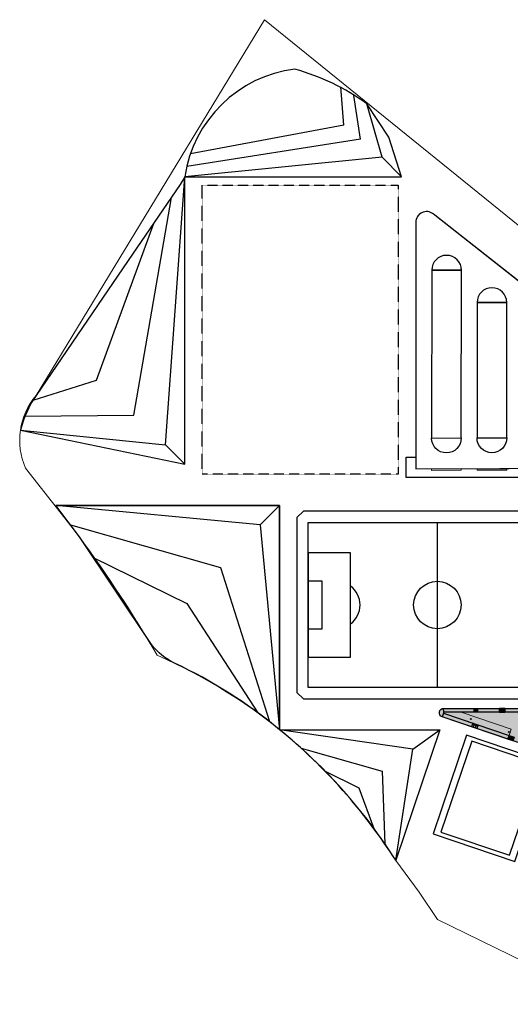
# Model space of a CAD drawing. Header units: millimetres. Extents: x -21286 to 456611, y -160636 to 272086.
# Tile 1 of 12: x -21286 to 168132, y -107950 to 272086. Entities that reach past the tile are written whole.
import ezdxf

# ---------------------------------------------------------------- set-up
doc = ezdxf.new("R2010")
doc.units = ezdxf.units.MM
doc.header["$LTSCALE"] = 0.5
doc.linetypes.add('HIDDEN2', pattern=[4.762499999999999, 3.175, -1.5875])
for name, color, linetype in [('arc. 254', 254, 'Continuous'), ('arc. kleur', 7, 'Continuous'), ('pen 0.05mm', 7, 'Continuous'), ('pen 0.15mm', 1, 'Continuous')]:
    doc.layers.add(name, color=color, linetype=linetype)
doc.layers.add('hulplijn', color=140, linetype='Continuous', plot=False)

# ---------------------------------------------------------------- blocks, each defined once
blk = doc.blocks.new('1302-KAVEL-02')
at = {"layer": 'arc. 254'}
h = blk.add_hatch(color=256, dxfattribs=at)
h.dxf.hatch_style = 1
h.paths.add_polyline_path([(-121355.6149976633, -1499.999999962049), (-125855.6150006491, -1499.999999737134), (-166428.0770694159, -1499.999999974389), (-180456.4434435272, -1499.999999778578), (-161101.1671407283, -8055.172962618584), (-161903.1132041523, -10423.05702736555), (-160008.8050724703, -11064.61499214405), (-159207.821370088, -8696.404779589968), (-134668.8822507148, -14179.49079362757), (-130880.265458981, -15462.60528789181), (-109663.9949428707, -22648.12313017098), (-105875.3782823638, -23931.23801190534), (-94324.04826811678, -30670.99543726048), (-95128.74604647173, -33037.94873767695), (-91624.27185864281, -34224.83125809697), (-90819.57772941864, -31857.87632775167), (-82581.98631902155, -34647.75278410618), (-83383.93255253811, -37015.63735109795), (-81489.6239618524, -37657.1940229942), (-80687.67792044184, -35289.31002322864), (-44433.38260061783, -47567.77702809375), (-45235.32883413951, -49935.66159508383), (-43341.02026294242, -50577.21826037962), (-42539.07422100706, -48209.33426079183), (-33240.08354202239, -51358.68271631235), (-30828.50438165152, -47424.35294322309), (-13106.46059739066, -21382.31205324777), (-18199.35633514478, -21002.40482004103), (-35255.67741810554, -45924.97464108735), (-89375.95489899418, -27595.72274777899), (-90048.12404153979, -25149.99999997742), (-85575.61500059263, -25095.00028410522), (-85575.61500059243, -17057.30198297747), (-92289.2357386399, -16995.59731912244), (-93615.22959416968, -12170.89899448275), (-111875.2994064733, -9765.390824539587)])
at = {"layer": 'pen 0.15mm'}
h = blk.add_hatch(dxfattribs=at)
h.set_pattern_fill('AR-SAND', color=256, scale=20)
h.set_pattern_definition([(37.50000000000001, (-329619.256843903, -6274.30632133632), (-32.00062591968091, 978.8264746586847), [0, -772.1600000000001, 0, -863.6, 0, -825.5]), (7.499999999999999, (-329619.256843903, -6274.30632133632), (899.0465662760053, 1433.650201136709), [0, -416.5600000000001, 0, -695.96, 0, -266.7]), (327.5, (-330244.096843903, -6274.30632133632), (1581.984740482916, 2.874369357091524), [0, -254, 0, -914.4, 0, -1193.8]), (317.5, (-330244.096843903, -6274.30632133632), (1527.112904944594, 445.8586465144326), [0, -127, 0, -599.4399999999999, 0, -685.8])])
h.paths.add_polyline_path([(-45235.32883413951, -49935.66159508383), (-45716.49841954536, -51356.3946610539), (-80076.48400052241, -39719.48406083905), (-79595.31607121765, -38298.7527619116)])
h.paths.add_polyline_path([(-80687.67792044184, -35289.31002322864), (-81489.62438029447, -37657.19525851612), (-45235.32883413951, -49935.66159508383), (-44433.38260061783, -47567.77702809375)])
h.paths.add_polyline_path([(-42539.07422100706, -48209.33426079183), (-33240.08354202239, -51358.68271631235), (-34579.84974221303, -53544.4214791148), (-43341.02026294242, -50577.21826037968)], flags=17)
h.paths.add_polyline_path([(-43341.02024345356, -50577.21826698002), (-43822.18816130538, -51997.95252993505), (-33926.79236944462, -55349.28793459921), (-13106.46059724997, -21382.31205304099), (-30828.50438165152, -47424.35294322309), (-34579.84974221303, -53544.4214791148)])
h.paths.add_polyline_path([(-132023.9837617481, -17280.92815289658), (-109860.5671933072, -24787.20007561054), (-110341.7393994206, -26207.92992609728), (-132505.1559678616, -18701.65800338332)])
h.paths.add_polyline_path([(-94324.04826811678, -30670.99543726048), (-95128.74617435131, -33037.9491138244), (-110341.7393994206, -26207.92992609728), (-109860.5671933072, -24787.20007561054), (-105875.3782823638, -23931.23801190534)])
h.paths.add_polyline_path([(-134668.8822507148, -14179.49079362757), (-132023.9837617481, -17280.92815289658), (-109860.5671933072, -24787.20007561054), (-105875.3782823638, -23931.23801190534)])
h.paths.add_polyline_path([(-110341.7393994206, -26207.92992609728), (-95128.74224302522, -33037.95044527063), (-99115.52042724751, -34452.79952219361), (-111332.6497000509, -29133.76328872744)])
h.paths.add_polyline_path([(-95128.74240507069, -33037.95039038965), (-101565.0316626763, -51969.44704837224), (-99115.52042724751, -34452.79952219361)])
h.paths.add_polyline_path([(-91624.27186699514, -34224.83128266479), (-83383.93286826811, -37015.63828334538), (-82581.98631902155, -34647.75278410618), (-90819.57772941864, -31857.87632775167)])
h.paths.add_polyline_path([(-160008.8048926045, -11064.61446105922), (-156030.7273508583, -12411.89400372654), (-132505.1559678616, -18701.65800338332), (-133496.0811227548, -21627.53522578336), (-160489.9729887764, -12485.34625257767)])
h.paths.add_polyline_path([(-134668.8822507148, -14179.49079362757), (-159207.821370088, -8696.404779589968), (-160008.8050724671, -11064.61499213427), (-156030.7273508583, -12411.89400372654), (-132505.1559678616, -18701.65800338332), (-132023.9837617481, -17280.92815289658)])
h.paths.add_polyline_path([(-161101.1671407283, -8055.172962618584), (-161903.1132041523, -10423.05702736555), (-187286.7485347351, -1826.223719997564), (-187176.2643129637, -1499.999999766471), (-180456.4434435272, -1499.999999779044)])
edge = h.paths.add_edge_path()
edge.add_line((-161903.113295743, -10423.05723539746), (-162384.2813873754, -11843.78901351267))
edge.add_line((-162384.2813873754, -11843.78901351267), (-187767.916464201, -3246.955018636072))
edge.add_arc((-187232.9997192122, -1667.521070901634), 1667.557351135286, 90.37794744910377, 251.28998098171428, ccw=False)
edge.add_line((-187243.9995604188, 2.752058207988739e-07), (-169855.6150004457, 2.358574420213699e-07))
edge.add_line((-169855.6150004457, 2.358574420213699e-07), (-165649.8397688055, 2.359156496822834e-07))
edge.add_line((-165649.8397688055, 2.359156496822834e-07), (-165649.8397689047, -1499.999999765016))
edge.add_line((-165649.8397689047, -1499.999999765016), (-169855.6150005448, -1499.999999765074))
edge.add_line((-169855.6150005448, -1499.999999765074), (-187176.2643129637, -1499.999999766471))
edge.add_line((-187176.2643129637, -1499.999999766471), (-187286.748534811, -1826.223719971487))
edge.add_line((-187286.748534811, -1826.223719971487), (-161903.113295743, -10423.05723539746))
h.paths.add_polyline_path([(-125855.615000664, -1499.981248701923), (-128823.122983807, 1.466833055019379e-07), (-125855.6150101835, 60000.00000014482)])
h.paths.add_polyline_path([(-163646.9335756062, 3.776513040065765e-07), (-128823.1229838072, 1.466833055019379e-07), (-125855.6150101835, -1499.981248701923), (-163649.841578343, -1499.999995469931)])
h.paths.add_polyline_path([(-121353.1887462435, -1500.000000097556), (-118239.7263358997, 3.067543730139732e-08), (-121353.188746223, 60000.00000014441)])
edge = h.paths.add_edge_path(flags=16)
edge.add_line((-34579.84974221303, -53544.4214791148), (-33926.79236944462, -55349.28793459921))
at = {"layer": 'hulplijn', "lineweight": 0}
for points in [[(-165649.8249071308, 3.855079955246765), (-165655.6075696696, -1496.144920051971)], [(-164649.8323379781, 2.426095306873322e-07), (-164655.6150005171, -1499.999999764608)], [(-163649.8397688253, -3.855079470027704), (-163655.6224313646, -1503.855079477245)], [(-161903.1132911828, -10423.05722193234), (-162384.2814301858, -11843.789139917)], [(-160489.9730316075, -12485.34637904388), (-162384.2813873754, -11843.78901351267)], [(-160393.7394267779, -12201.20012567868), (-162288.0477825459, -11559.64276014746)]]:
    blk.add_lwpolyline(points, dxfattribs=at)
at = {"layer": 'pen 0.05mm'}
for p, q in [((-175465.845634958, -1499.999721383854), (-175465.845634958, -499.9997213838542)), ((-175215.845634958, -1499.999721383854), (-175215.845634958, -999.9997213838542)), ((-174965.845634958, -1499.999721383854), (-174965.845634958, -499.9997213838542)), ((-174715.845634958, -1499.999735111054), (-174715.845634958, -999.9997351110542)), ((-174465.845634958, -1499.999735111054), (-174465.845634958, -499.9997351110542)), ((-174215.845634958, -1499.999641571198), (-174215.845634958, -999.9996415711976)), ((-173965.845634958, -1499.999641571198), (-173965.845634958, -499.9996415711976)), ((-176015.6622246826, -5643.472579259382), (-176496.830596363, -7064.203728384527)), ((-175660.4794374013, -5763.764672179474), (-175901.0636232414, -6474.130246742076)), ((-175305.2966501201, -5884.056765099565), (-175786.4650218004, -7304.78791422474)), ((-174950.1138562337, -6004.348838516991), (-175190.6980420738, -6714.714413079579)), ((-174594.9310689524, -6124.640931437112), (-175076.0994406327, -7545.372080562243)), ((-174239.7483266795, -6244.933157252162), (-174480.3325125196, -6955.298731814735)), ((-173884.5655393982, -6365.22525017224), (-174365.7339110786, -7785.956399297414))]:
    blk.add_line(p, q, dxfattribs=at)
blk.add_lwpolyline([(-161903.113295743, -10423.05723539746), (-162384.2813873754, -11843.78901351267), (-187767.916464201, -3246.955018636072, -0.845903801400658), (-187243.9995604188, 2.752058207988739e-07), (-169855.6150004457, 2.358574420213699e-07), (-165649.8397688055, 2.359156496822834e-07), (-165649.8397689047, -1499.999999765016), (-169855.6150005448, -1499.999999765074), (-187176.2643129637, -1499.999999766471), (-187286.748534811, -1826.223719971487)], format="xyb", close=True, dxfattribs=at)
for points in [[(-187176.2643129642, -1499.999999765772), (-187243.9995620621, 2.64262780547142e-07)], [(-187176.2643129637, -1499.999999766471), (-187243.9995620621, 2.647284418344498e-07)], [(-165649.8397688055, 2.359156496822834e-07), (-164655.6150005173, -1499.999999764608), (-163646.9335756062, 3.776513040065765e-07)], [(-187286.748534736, -1826.223719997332), (-187767.916464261, -3246.95501881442)], [(-187286.7485347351, -1826.223719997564), (-187767.9164642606, -3246.955018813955)], [(-162384.2813873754, -11843.78901351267), (-160955.9590918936, -10743.83584149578), (-160489.9729887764, -12485.34625257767)]]:
    blk.add_lwpolyline(points, dxfattribs=at)
for points in [[(-165649.8397689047, -1499.999999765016), (-163649.841578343, -1499.999995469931), (-163646.9335760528, 2.493616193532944e-07), (-165649.8397688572, 2.359156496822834e-07)], [(-165649.8397688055, 2.359156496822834e-07), (-163649.841578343, 2.359156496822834e-07), (-163649.841578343, -304.3244612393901), (-165649.8397688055, -304.3244612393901)], [(-163646.9335756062, 3.776513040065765e-07), (-128823.1229838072, 1.466833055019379e-07), (-125855.6150101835, -1499.981248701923), (-163649.841578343, -1499.999995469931)], [(-165649.8397688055, -304.324461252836), (-163649.841578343, -304.324461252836), (-163649.841578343, -608.6489227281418), (-165649.8397688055, -608.6489227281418)], [(-165649.8397688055, -608.6489227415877), (-163649.841578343, -608.6489227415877), (-163649.841578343, -912.9733842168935), (-165649.8397688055, -912.9733842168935)], [(-165649.8397688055, -912.9733842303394), (-163649.841578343, -912.9733842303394), (-163649.841578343, -1217.297845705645), (-165649.8397688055, -1217.297845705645)], [(-165649.8397688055, -1217.297845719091), (-163649.841578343, -1217.297845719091), (-163649.841578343, -1521.622307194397), (-165649.8397688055, -1521.622307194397)], [(-162384.2814683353, -11843.78925256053), (-161903.113295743, -10423.05723539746), (-160008.8047050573, -11064.61390729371), (-160489.9729887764, -12485.34625257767)], [(-162288.0478635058, -11559.64299919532), (-162191.8143141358, -11275.4968471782), (-160297.5057234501, -11917.05351907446), (-160393.7393839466, -12201.19999921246)], [(-162191.8141601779, -11275.4963925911), (-162095.580610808, -10991.35024057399), (-160201.2720201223, -11632.90691247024), (-160297.5056806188, -11917.05339260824)], [(-162095.5804568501, -10991.34978598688), (-161999.3469074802, -10707.20363396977), (-160105.0383167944, -11348.76030586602), (-160201.271977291, -11632.90678600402)], [(-161999.3467535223, -10707.20317938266), (-161903.1132041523, -10423.05702736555), (-160008.8046134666, -11064.6136992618), (-160105.0382739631, -11348.7601793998)], [(-162384.2814683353, -11843.78925256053), (-162288.0479189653, -11559.64310054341), (-160393.7393282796, -12201.19977243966), (-160489.9729887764, -12485.34625257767)]]:
    blk.add_lwpolyline(points, close=True, dxfattribs=at)
at = {"layer": 'pen 0.05mm', "lineweight": 0}
blk.add_lwpolyline([(-161101.1671407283, -8055.172962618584), (-161903.1132041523, -10423.05702736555), (-187286.7485347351, -1826.223719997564), (-187176.2643129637, -1499.999999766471), (-180456.4434435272, -1499.999999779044)], close=True, dxfattribs=at)
at = {"layer": 'pen 0.15mm'}
for centre in [(-176725.5834608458, -4083.296486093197), (-162075.0612772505, -9128.409673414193)]:
    blk.add_circle(centre, 149.9999999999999, dxfattribs=at)
blk = doc.blocks.new('test')
at = {"layer": 'arc. kleur', "true_color": 0x6c764c, "transparency": 33554585}
h = blk.add_hatch(color=67, dxfattribs=at)
h.dxf.hatch_style = 1
h.paths.add_polyline_path([(-191917.8939971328, 91839.51993227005), (-180417.8964334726, 91930.12041181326), (-180417.8964334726, 92541.03320330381), (-191917.893997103, 92450.4327237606)])
h = blk.add_hatch(color=67, dxfattribs=at)
h.dxf.hatch_style = 1
h.paths.add_polyline_path([(-174345.4046912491, 91879.85627561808), (-162845.407127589, 91970.45675510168), (-162845.4071276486, 92581.36954659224), (-174345.4046912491, 92490.76906704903)])
at = {"layer": 'hulplijn', "lineweight": 0}
for points in [[(-132831.7983245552, 165815.5795873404), (-256374.0361406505, 265811.6676456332), (-344587.670451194, 120753.4038931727, 0.2875403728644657), (-348628.1809978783, 92762.91362899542), (-327844.4975602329, 66185.86001199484, -0.0252777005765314), (-297768.6752882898, 20477.59948521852, -0.1503590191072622), (-205739.1582317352, -58683.58716905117), (-196653.9453106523, -70983.14317589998), (-189623.9640625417, -81481.10091727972), (-122624.0771774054, -114223.9894267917)], [(-111332.6434536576, -29133.76600813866), (-187767.9164641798, -3246.955018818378, -0.8515779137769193), (-187243.9995603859, 2.980232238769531e-07), (-128823.1229836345, 2.384185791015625e-07)], [(-131655.615001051, 89052.23921239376), (-201690.7679105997, 89052.23921233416), (-201690.7679105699, 97000.00003260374), (-197981.5250455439, 97000.0001168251), (-197981.5243624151, 187515.1965509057, -0.6960052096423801), (-190596.1819110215, 190330.8527776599), (-134185.662471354, 145903.0062958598)]]:
    blk.add_lwpolyline(points, format="xyb", dxfattribs=at)
blk.add_lwpolyline([(-137915.9180385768, 3700.000000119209), (-241395.3119623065, 3700.000000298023), (-243855.615000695, 6160.30303889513), (-243855.6150002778, 73639.69696235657), (-241395.3119623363, 76100.00000053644), (-137915.9180383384, 76100.00000029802)], dxfattribs=at)
at = {"layer": 'hulplijn'}
for points in [[(-287131.5248037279, 205200.0000016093), (-203467.6923830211, 205200.0000007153), (-208399.2755236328, 220430.2256558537), (-216876.609880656, 233360.0701119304, 0.08990864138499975), (-244661.0481368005, 246710.6198853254, 0.3377862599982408), (-287131.524799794, 205200.0000017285, 2.632029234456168)], [(-336989.520288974, 78300.0000013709), (-250555.615000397, 78300.00000107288), (-250555.6150005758, -8220.292799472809, 0.06295985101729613), (-291082.4303188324, 17428.06158322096, -0.1168095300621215), (-300054.7399888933, 24659.50239998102), (-327845.3751603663, 66184.5897076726), (-336989.520288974, 78300.0000013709)]]:
    blk.add_lwpolyline(points, format="xyb", close=True, dxfattribs=at)
for points in [[(-350633.0013283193, 107337.7934113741), (-287131.5248040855, 94200.95346486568), (-287131.5248037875, 205200.0000013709), (-288895.4272924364, 202237.4685586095), (-309005.2347121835, 172814.5457372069), (-344588.5480513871, 120752.1335888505, 0.08832798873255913), (-350633.0013283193, 107337.7934113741, 3.873800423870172)], [(8.940696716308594e-08, -5.960464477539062e-08), (-33926.79236939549, -55349.28793460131), (-80076.48400047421, -39719.48406082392), (-79595.31607121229, -38298.75276184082), (-95128.74240502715, -33037.9503903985), (-95611.56804931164, -34458.12026268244), (-187767.9164641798, -3246.955018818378, -0.8459038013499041), (-187243.9995603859, 1.788139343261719e-07), (-125855.615000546, 2.384185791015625e-07), (-125855.6150005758, -1499.999999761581), (-121355.6149989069, -1499.999999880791), (-121353.1887460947, 1.192092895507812e-07), (8.940696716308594e-08, -5.960464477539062e-08)], [(-250555.6150005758, -8220.292799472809), (-188655.615000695, -8220.292799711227), (-205734.4108488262, -58648.38314592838, 0.07909635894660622), (-250555.6150005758, -8220.292799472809, -1.396997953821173)]]:
    blk.add_lwpolyline(points, format="xyb", dxfattribs=at)
at = {"layer": 'hulplijn', "lineweight": 0}
blk.add_lwpolyline([(-125856.4926010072, 92696.81465733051), (-197981.5250455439, 92500.0001167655), (-197981.5250131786, 97000.0001168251), (-201690.7679105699, 97000.00003260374), (-201690.7679105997, 89052.23921233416), (-131655.615001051, 89052.23921239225), (-131655.6150009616, 82078.4270420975), (-125856.492601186, 82078.4270420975)], close=True, dxfattribs=at)
at = {"layer": 'pen 0.05mm'}
for points in [[(-225712.8236927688, 225045.2188195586), (-226858.4245448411, 239950.7015525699, -0.955817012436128)], [(-219275.4098620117, 219667.993758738), (-221948.290661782, 236538.9575528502, -0.955817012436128)], [(-287131.524799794, 205200.0000017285), (-203467.6923830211, 205200.0000007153), (-208399.2755236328, 220430.2256558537), (-216876.609880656, 233360.0701119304, -3.873959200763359)], [(-210993.1538243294, 212700.0000006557), (-216876.609880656, 233360.0701119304, -0.955817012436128)], [(-223155.615000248, 32587.51068437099, 0.4991460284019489), (-223155.6150000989, 47212.48931664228, -1.524066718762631)]]:
    blk.add_lwpolyline(points, format="xyb", dxfattribs=at)
for points in [[(-225712.8236927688, 225045.2188195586), (-225712.8236927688, 225045.2188195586), (-285004.3800522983, 213979.8903015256)], [(-219275.4098620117, 219667.993758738), (-219275.4098620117, 219667.993758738), (-286383.1337092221, 209165.3819846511)], [(-203467.6923830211, 205200.0000007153), (-210993.1538243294, 212700.0000006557), (-287131.524799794, 205200.0000017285)], [(-350633.0013283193, 107337.7934113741), (-287131.5248040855, 94200.95346486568), (-287131.524799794, 205200.0000017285)], [(-294631.5247689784, 101700.9534614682), (-287131.5248037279, 205200.0000016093)], [(-348860.0215437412, 112773.0678752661), (-306817.2012827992, 113108.0526089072), (-292340.2334427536, 197197.3275278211)], [(-345716.8481906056, 119010.3719037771), (-321307.1942404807, 126672.2389346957), (-298950.3310022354, 187526.0071479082)], [(-191917.892950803, 104339.468644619), (-180417.8954479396, 104359.6239005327), (-180331.0778311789, 169101.8088086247), (-191831.0698088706, 169125.4176986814), (-191917.893997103, 104339.4696950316)], [(-174345.4036449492, 104379.8049879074), (-162845.4061420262, 104399.9602438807), (-162831.3927886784, 156603.2998493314), (-174331.3561010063, 156630.1096795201), (-174345.4046913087, 104379.8060382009)], [(-350633.0013283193, 107337.7934113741), (-294631.5248041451, 101700.9534650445), (-287131.5248040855, 94200.95346486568)], [(-294631.5248041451, 101700.9534650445), (-287131.5248040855, 94200.95346486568)], [(-258055.6150004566, 70800.00000107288), (-336989.520288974, 78300.0000013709)], [(-250555.6150005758, -8220.292799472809), (-250555.6150003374, 78264.96076989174), (-336989.520288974, 78300.0000013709)], [(-250555.6150003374, 78264.96076989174), (-258055.615000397, 70800.0000012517)], [(-331313.5712213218, 70779.72874641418), (-273393.1432734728, 54415.62785178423), (-254472.9385976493, -5072.8394562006)], [(-258055.6150004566, 70800.00000107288), (-250555.6150005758, -8220.292799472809)], [(-189605.6150003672, 8000.000000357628), (-189605.6150002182, 71800.00000041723)], [(-322562.4627024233, 58290.80103737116), (-286384.1328845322, 40537.95443600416), (-258956.492734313, -1671.530992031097)], [(-205734.4108488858, -58648.38314598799), (-199114.1439876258, -15720.29279947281), (-250555.6150005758, -8220.292799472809)], [(-250555.6150005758, -8220.292799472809), (-188655.615000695, -8220.292799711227), (-205734.4108488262, -58648.38314592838)], [(-199114.1439876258, -15720.29279947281), (-188655.615000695, -8220.292799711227)], [(-242229.0064496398, -15405.70438426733), (-210951.4054647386, -24209.00676518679), (-209956.6037658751, -52294.61306613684)], [(-233180.5898541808, -24124.99286103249), (-220018.9537121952, -30711.50935786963), (-214189.4874183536, -46380.93006139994)]]:
    blk.add_lwpolyline(points, dxfattribs=at)
at = {"layer": 'pen 0.05mm', "linetype": 'HIDDEN2', "ltscale": 2}
blk.add_lwpolyline([(-280431.5248037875, 202000.0000012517), (-204831.5248037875, 202000.0000010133), (-204831.5248041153, 90400.00000101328), (-280431.5248041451, 90400.0000012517)], close=True, dxfattribs=at)
at = {"layer": 'pen 0.05mm'}
for points in [[(-180331.0778311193, 169101.8088086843, 0.9982419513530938), (-191831.0698088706, 169125.4176986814)], [(-162831.3927975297, 156599.9565662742, 0.9982419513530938), (-174331.3847752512, 156623.5654563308)], [(-180417.8954479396, 104359.6239005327, -0.9982419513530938), (-191917.8939971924, 104339.4686427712)], [(-162845.4061420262, 104399.9602438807, -0.9982419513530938), (-174345.4046912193, 104379.8049860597)]]:
    blk.add_lwpolyline(points, format="xyb", close=True, dxfattribs=at)
for points in [[(-125856.4926010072, 92696.81465733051), (-121354.0663462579, 92696.81465739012), (-121353.499915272, 72406.85424494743), (-111755.6150004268, 72406.85424214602), (-111755.6150003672, 68206.8542419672), (-121353.6887256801, 68206.85424482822), (-121353.1887460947, -1500.004684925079), (-125856.4926011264, -1499.999999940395), (-125856.1905522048, 68206.85424619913), (-135455.6150001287, 68206.85424906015), (-135455.6150000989, 72406.85424917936), (-125856.3415766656, 72406.85424625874), (-125856.492601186, 82078.42704209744), (-131655.6150009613, 82078.42704209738), (-131655.6150010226, 86078.42704221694), (-131655.6150010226, 86078.42704221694), (-131655.615001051, 89052.23921239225), (-201690.7679105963, 89052.23921233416), (-201690.7679105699, 97000.00003260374), (-197981.5250131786, 97000.0001168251), (-197981.5250455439, 92500.0001167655)], [(-239555.6150005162, 8000.000000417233), (-239555.6150003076, 71800.00000047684), (-139755.6150003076, 71800.00000029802), (-139755.6150003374, 8000.000000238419)], [(-239555.6150004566, 19740.00000041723), (-223155.615000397, 19740.00000041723), (-223155.6150002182, 60060.00000047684), (-239555.6150003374, 60060.00000059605)], [(-239555.615000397, 30740.00000053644), (-234155.6150003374, 30740.00000047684), (-234155.615000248, 49060.00000041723), (-239555.615000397, 49060.00000041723)], [(-188266.2215839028, -47738.28958940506), (-161745.9040035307, -56720.09093624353), (-149877.0950809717, -21675.38556212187), (-176397.4126614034, -12693.584215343)]]:
    blk.add_lwpolyline(points, close=True, dxfattribs=at)
at = {"layer": 'pen 0.05mm', "lineweight": 0}
for points in [[(-191917.8939971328, 91839.51993227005), (-180417.8964334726, 91930.12041181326), (-180417.8964334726, 92541.03320330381), (-191917.893997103, 92450.4327237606)], [(-174345.4046912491, 91879.85627561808), (-162845.407127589, 91970.45675510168), (-162845.4071276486, 92581.36954659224), (-174345.4046912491, 92490.76906704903)]]:
    blk.add_lwpolyline(points, close=True, dxfattribs=at)
at = {"layer": 'pen 0.05mm'}
blk.add_circle((-189655.6150002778, 39900.00000041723), 9149.999999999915, dxfattribs=at)
at = {"layer": 'pen 0.15mm'}
blk.add_lwpolyline([(-197969.6996352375, 92500.00011706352), (-133220.0764032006, 92650.0000038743), (-134186.540071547, 145901.7359914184), (-134186.540071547, 145901.7359914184), (-139181.5287247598, 149910.5289129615), (-141191.4677296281, 151523.6315273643), (-141191.4677296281, 151523.6315273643), (-190596.1819110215, 190330.8527776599), (-190596.1819110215, 190330.8527776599), (-191266.6588596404, 190857.9572843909, 0.6259202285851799), (-197981.5243618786, 187595.4488553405), (-197981.5250455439, 92500.0001167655)], format="xyb", close=True, dxfattribs=at)
for points in [[(-243855.615000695, 6160.30303889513), (-241395.3119623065, 3700.000000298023), (-137915.9180385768, 3700.000000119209), (-135455.6150005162, 6160.303038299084), (-135455.6150001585, 73639.69696205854), (-137915.9180383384, 76100.00000029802), (-241395.3119623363, 76100.00000053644), (-243855.6150002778, 73639.69696235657)], [(-191242.0682933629, -48419.71189767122), (-159797.0660064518, -59071.08898085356), (-146901.2483715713, -20993.96325391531), (-178346.7677884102, -10344.11308568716)]]:
    blk.add_lwpolyline(points, close=True, dxfattribs=at)

msp = doc.modelspace()

# ---------------------------------------------------------------- block references
for name, p in [('test', (329619.256843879, 6274.306321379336)), ('1302-KAVEL-02', (329619.256843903, 6274.30632133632))]:
    msp.add_blockref(name, p)

doc.saveas('drawing.dxf')
